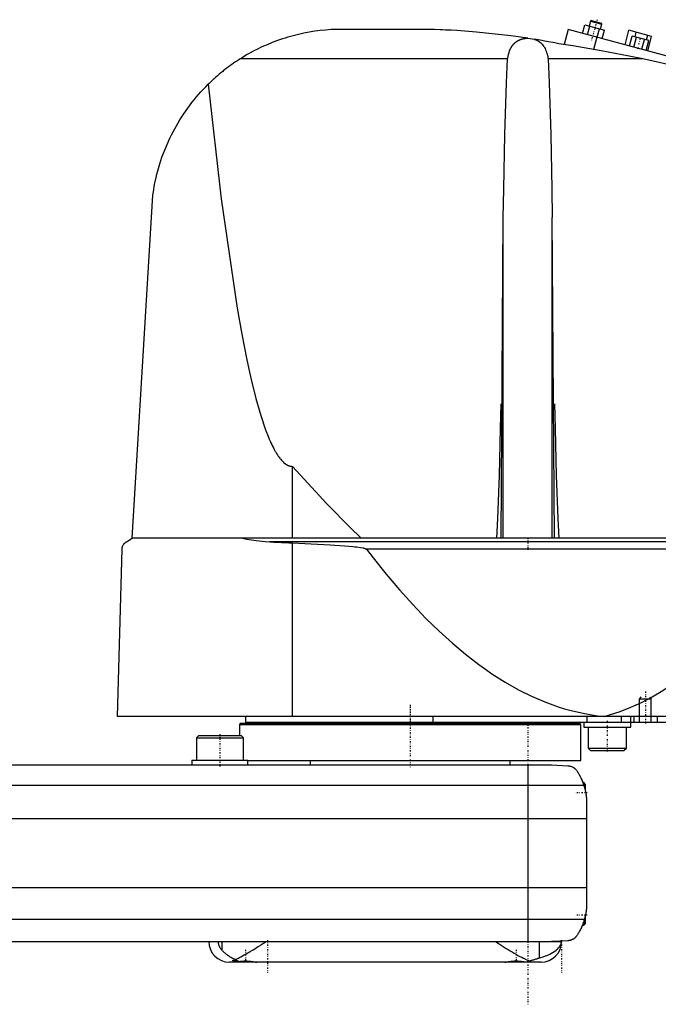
# Model space of a CAD drawing. Extents: x -168 to 702, y -104 to 484.
# Tile 2 of 4: x 267 to 484, y -81 to 253. Entities that reach past the tile are written whole.
import ezdxf

# ---------------------------------------------------------------- set-up
doc = ezdxf.new("R2010")
doc.units = 0
doc.linetypes.add('CENTER', pattern=[1.5, 0.45, -0.5, 0.05, -0.5])
for name, color, linetype in [('AM_0', 7, 'CONTINUOUS'), ('AM_10', 7, 'CONTINUOUS'), ('AM_7', 7, 'CENTER')]:
    doc.layers.add(name, color=color, linetype=linetype)

msp = doc.modelspace()

# ---------------------------------------------------------------- linework, layer by layer
at = {"layer": 'AM_0', "color": 7, "linetype": 'CONTINUOUS'}
for p, q in [((458.61, 248.67), (459.39, 251.56)), ((459.39, 251.56), (466.08, 249.77)), ((460.29, 248.22), (461.06, 251.12)), ((461.34, 252.85), (460.89, 251.16)), ((461.65, 253.03), (461.34, 252.85)), ((461.34, 252.85), (465.21, 251.82)), ((461.65, 253.03), (465.03, 252.12)), ((464.75, 250.13), (465.21, 251.82)), ((465.21, 251.82), (465.03, 252.12)), ((405.5, 250), (374, 250)), ((453.75, 249.97), (452.38, 244.86)), ((560, 221.5), (453.75, 249.97)), ((463.63, 247.32), (464.41, 250.22)), ((465.3, 246.87), (466.08, 249.77)), ((473.07, 244.79), (474.39, 249.72)), ((482.11, 247.65), (474.39, 249.72)), ((474.62, 244.38), (475.53, 247.76)), ((481.11, 246.26), (475.53, 247.76)), ((476.48, 247.5), (476.89, 249.05)), ((480.34, 246.47), (480.76, 248.01)), ((440.04, 247.02), (442.28, 246.66)), ((463.41, 247.38), (462.3, 243.24)), ((476.02, 244), (476.93, 247.38)), ((478.81, 243.26), (479.71, 246.64)), ((480.2, 242.88), (481.11, 246.26)), ((480.79, 242.72), (482.11, 247.65)), ((433.13, 240), (342.19, 240)), ((479.16, 240), (446.87, 240)), ((305.5, 77.05), (312.5, 193.62)), ((430.88, 77.05), (431.67, 186.12)), ((431.67, 77.05), (431.67, 186.12)), ((449.12, 77.05), (448.33, 186.12)), ((448.33, 77.05), (448.33, 186.12)), ((360, 77.05), (360, 101.49)), ((303.5, 75.85), (305.5, 77.05)), ((697, 77.05), (305.5, 77.05)), ((562.76, 75.85), (352.3, 75.85)), ((360, 16.5), (360, 75.49)), ((300.5, 16.5), (302, 73.35)), ((531.04, 73.35), (385.14, 73.35)), ((702, 16.5), (300.5, 16.5)), ((342.5, 14.2), (342, 13.7)), ((342, 13.7), (342, 10)), ((342, 13.7), (458, 13.7)), ((342.5, 14.2), (457.5, 14.2)), ((344, 16.5), (344, 14.5)), ((344, 14.5), (698, 14.5)), ((365.75, 14.5), (365.75, 14.2)), ((407.66, 16.5), (407.66, 14.5)), ((434.25, 14.2), (434.25, 14.5)), ((458, 13.7), (457.5, 14.2)), ((458, 1.5), (458, 13.7)), ((459, 14.5), (459, 12.9)), ((460.01, 16.5), (460.01, 14.5)), ((471.73, 16.5), (471.73, 14.5)), ((475, 12.9), (475, 16.5)), ((476, 16.5), (476, 14.5)), ((484, 16.5), (484, 14.5)), ((459, 12.9), (475, 12.9)), ((460.5, 12.9), (460.5, 5.7)), ((473.5, 5.7), (473.5, 12.9)), ((328.08, 10), (327.28, 9.2)), ((327.28, 9.2), (327.28, 1.6)), ((327.28, 9.2), (343.28, 9.2)), ((328.08, 10), (342.48, 10)), ((343.28, 9.2), (342.48, 10)), ((343.28, 1.6), (343.28, 9.2)), ((460.5, 5.7), (461.3, 4.9)), ((460.5, 5.7), (473.5, 5.7)), ((461.3, 4.9), (472.7, 4.9)), ((472.7, 4.9), (473.5, 5.7)), ((-58, 0), (448, 0)), ((325.78, 1.6), (325.78, 0)), ((325.78, 1.6), (344.78, 1.6)), ((344.78, 1.5), (344.78, 1.6)), ((344.78, 0), (344.78, 1.5)), ((344.78, 1.5), (458, 1.5)), ((366, 1.5), (366, 0)), ((434, 0), (434, 1.5)), ((440, 0), (440, -60)), ((448, 0), (453.58, -0.25)), ((459, -6), (458.72, -6)), ((459.5, -6.5), (459, -6)), ((459, -6), (459, -6.79)), ((459.5, -6.5), (459.5, -8.59)), ((-69.01, -6.81), (459.01, -6.81)), ((460, -13.03), (460, -46.97)), ((-70, -18.16), (460, -18.16)), ((-70, -41.62), (460, -41.62)), ((-69.24, -52.43), (459.24, -52.43)), ((459, -53.21), (459, -54.5)), ((459.5, -51.41), (459.5, -54)), ((458.53, -54.5), (459, -54.5)), ((459, -54.5), (459.5, -54)), ((-58, -60), (451.5, -60)), ((336.02, -63.01), (336.02, -60)), ((443.98, -65.57), (443.98, -60)), ((453.58, -59.75), (448, -60)), ((340, -66.38), (340, -66.6)), ((340, -66.6), (340.4, -67)), ((340, -66.6), (341.02, -66.6)), ((444.5, -67), (338.5, -67)), ((347.6, -67), (347.61, -66.99)), ((432.39, -66.99), (432.4, -67)), ((439.6, -67), (439.66, -66.94))]:
    msp.add_line(p, q, dxfattribs=at)
for points in [[(374, 250, 0), (373.07, 249.95, 0), (371.22, 249.81, 0), (369.37, 249.62, 0), (368.44, 249.51, 0), (367.52, 249.38, 0), (365.68, 249.08, 0), (363.84, 248.73, 0), (362.01, 248.33, 0), (360.2, 247.87, 0), (358.39, 247.36, 0), (357.49, 247.09, 0), (356.6, 246.8, 0), (354.82, 246.19, 0), (353.05, 245.52, 0), (351.31, 244.8, 0), (349.59, 244.04, 0), (347.9, 243.22, 0), (347.06, 242.79, 0), (346.23, 242.36, 0), (344.59, 241.45, 0), (342.98, 240.49, 0), (342.19, 240, 0)], [(440.04, 247.02, 0), (434.21, 247.86, 0), (422.58, 249.13, 0), (415.86, 249.61, 0), (413.96, 249.72, 0), (412.06, 249.8, 0), (411.12, 249.84, 0), (410.18, 249.88, 0), (408.3, 249.94, 0), (406.43, 249.98, 0), (405.5, 250, 0)], [(433.13, 240, 0), (433.17, 240.31, 0), (433.29, 240.92, 0), (433.43, 241.53, 0), (433.51, 241.83, 0), (433.6, 242.12, 0), (433.8, 242.7, 0), (433.93, 243.02, 0), (433.97, 243.11, 0), (434.01, 243.21, 0), (434.03, 243.25, 0), (434.05, 243.3, 0), (434.09, 243.38, 0), (434.13, 243.47, 0), (434.18, 243.56, 0), (434.22, 243.65, 0), (434.27, 243.73, 0), (434.29, 243.78, 0), (434.32, 243.82, 0), (434.37, 243.9, 0), (434.42, 243.99, 0), (434.47, 244.07, 0), (434.52, 244.15, 0), (434.57, 244.23, 0), (434.6, 244.27, 0), (434.62, 244.31, 0), (434.68, 244.39, 0), (434.73, 244.47, 0), (434.79, 244.55, 0), (434.85, 244.62, 0), (434.91, 244.7, 0), (434.93, 244.74, 0), (434.96, 244.77, 0), (435.03, 244.85, 0), (435.09, 244.92, 0), (435.12, 244.95, 0), (435.15, 244.99, 0), (435.21, 245.06, 0), (435.28, 245.13, 0), (435.31, 245.16, 0), (435.34, 245.2, 0), (435.41, 245.26, 0), (435.48, 245.33, 0), (435.55, 245.39, 0), (435.62, 245.46, 0), (435.69, 245.52, 0), (435.73, 245.55, 0), (435.76, 245.58, 0), (435.84, 245.64, 0), (435.91, 245.7, 0), (435.99, 245.76, 0), (436.06, 245.81, 0), (436.14, 245.87, 0), (436.18, 245.89, 0), (436.22, 245.92, 0), (436.3, 245.97, 0), (436.38, 246.03, 0), (436.46, 246.08, 0), (436.54, 246.13, 0), (436.63, 246.18, 0), (436.67, 246.2, 0), (436.72, 246.22, 0), (436.81, 246.27, 0), (436.9, 246.32, 0), (436.99, 246.36, 0), (437.08, 246.41, 0), (437.18, 246.45, 0), (437.22, 246.47, 0), (437.27, 246.49, 0), (437.37, 246.53, 0), (437.47, 246.57, 0), (437.57, 246.6, 0), (437.67, 246.64, 0), (437.77, 246.67, 0), (437.82, 246.69, 0), (437.87, 246.71, 0), (437.97, 246.74, 0), (438.08, 246.77, 0), (438.13, 246.78, 0), (438.18, 246.79, 0), (438.29, 246.82, 0), (438.39, 246.84, 0), (438.45, 246.86, 0), (438.5, 246.87, 0), (438.6, 246.89, 0), (438.71, 246.91, 0), (438.82, 246.93, 0), (438.93, 246.94, 0), (439.03, 246.96, 0), (439.09, 246.96, 0), (439.14, 246.97, 0), (439.25, 246.98, 0), (439.35, 246.99, 0), (439.46, 247, 0), (439.57, 247.01, 0), (439.67, 247.01, 0), (439.72, 247.01, 0), (439.78, 247.02, 0), (439.88, 247.02, 0), (439.98, 247.02, 0), (440.04, 247.02, 0)], [(450.5, 245.15, 0), (449.14, 245.42, 0), (446.4, 245.94, 0), (443.66, 246.42, 0), (442.28, 246.66, 0)], [(442.28, 246.66, 0), (442.32, 246.64, 0), (442.4, 246.61, 0), (442.48, 246.59, 0), (442.52, 246.57, 0), (442.56, 246.56, 0), (442.64, 246.53, 0), (442.72, 246.49, 0), (442.79, 246.46, 0), (442.87, 246.43, 0), (442.94, 246.39, 0), (442.98, 246.38, 0), (443.02, 246.36, 0), (443.09, 246.32, 0), (443.16, 246.29, 0), (443.24, 246.25, 0), (443.31, 246.21, 0), (443.37, 246.17, 0), (443.41, 246.15, 0), (443.44, 246.13, 0), (443.51, 246.09, 0), (443.58, 246.05, 0), (443.61, 246.03, 0), (443.64, 246.01, 0), (443.71, 245.97, 0), (443.77, 245.93, 0), (443.8, 245.91, 0), (443.83, 245.89, 0), (443.89, 245.84, 0), (443.96, 245.8, 0), (444.02, 245.75, 0), (444.08, 245.71, 0), (444.14, 245.66, 0), (444.17, 245.64, 0), (444.19, 245.61, 0), (444.25, 245.57, 0), (444.31, 245.52, 0), (444.37, 245.47, 0), (444.42, 245.42, 0), (444.48, 245.37, 0), (444.51, 245.34, 0), (444.53, 245.32, 0), (444.59, 245.26, 0), (444.64, 245.21, 0), (444.82, 245.02, 0), (445.11, 244.67, 0), (445.38, 244.3, 0), (445.51, 244.11, 0), (445.63, 243.91, 0), (445.85, 243.5, 0), (446.05, 243.07, 0), (446.23, 242.63, 0), (446.39, 242.17, 0), (446.53, 241.7, 0), (446.59, 241.46, 0), (446.65, 241.22, 0), (446.75, 240.74, 0), (446.84, 240.25, 0), (446.87, 240, 0)], [(479.16, 240, 0), (474.48, 240.96, 0), (464.99, 242.76, 0), (455.36, 244.4, 0), (450.5, 245.15, 0)], [(342.19, 240, 0), (341.86, 239.79, 0), (341.22, 239.37, 0), (340.58, 238.95, 0), (340.26, 238.73, 0), (339.94, 238.51, 0), (339.31, 238.07, 0), (338.68, 237.62, 0), (338.06, 237.16, 0), (337.45, 236.7, 0), (336.84, 236.23, 0), (336.53, 235.99, 0), (336.23, 235.75, 0), (335.64, 235.26, 0), (335.04, 234.77, 0), (334.46, 234.27, 0), (333.88, 233.76, 0), (333.3, 233.25, 0), (333.02, 232.99, 0), (332.73, 232.73, 0), (332.17, 232.2, 0), (331.62, 231.66, 0), (331.34, 231.39, 0)], [(431.67, 186.12, 0), (431.81, 195.73, 0), (432.22, 214.34, 0), (432.79, 231.8, 0), (433.13, 240, 0)], [(446.87, 240, 0), (447.21, 231.8, 0), (447.78, 214.34, 0), (448.19, 195.73, 0), (448.33, 186.12, 0)], [(555.5, 217.5, 0), (543.04, 222.09, 0), (517.78, 230.27, 0), (492.11, 237.1, 0), (479.16, 240, 0)], [(312.5, 193.62, 0), (312.68, 194.85, 0), (313.09, 197.27, 0), (313.59, 199.65, 0), (313.87, 200.82, 0), (314.17, 201.98, 0), (314.84, 204.28, 0), (315.58, 206.54, 0), (316.41, 208.76, 0), (317.31, 210.94, 0), (318.29, 213.09, 0), (318.8, 214.15, 0), (319.34, 215.2, 0), (320.48, 217.28, 0), (321.68, 219.31, 0), (322.97, 221.3, 0), (324.33, 223.25, 0), (325.76, 225.15, 0), (326.51, 226.08, 0), (327.27, 227, 0), (328.85, 228.8, 0), (330.49, 230.54, 0), (331.34, 231.39, 0)], [(331.34, 231.39, 0), (335.75, 192.38, 0), (341.14, 155.29, 0), (342.72, 146.42, 0), (344.32, 138.32, 0), (345.13, 134.57, 0), (345.93, 131.02, 0), (347.56, 124.51, 0), (349.19, 118.8, 0), (350.84, 113.89, 0), (351.8, 111.41, 0), (352.08, 110.75, 0), (352.36, 110.11, 0), (352.49, 109.8, 0), (352.63, 109.5, 0), (352.91, 108.9, 0), (353.19, 108.34, 0), (353.46, 107.79, 0), (353.74, 107.26, 0), (354.02, 106.76, 0), (354.16, 106.52, 0), (354.29, 106.29, 0), (354.57, 105.83, 0), (354.85, 105.4, 0), (354.99, 105.19, 0), (355.13, 104.99, 0), (355.4, 104.6, 0), (355.68, 104.23, 0), (355.82, 104.06, 0), (355.96, 103.89, 0), (356.24, 103.57, 0), (356.52, 103.28, 0), (356.8, 103, 0), (357.07, 102.75, 0), (357.35, 102.52, 0), (357.49, 102.42, 0), (357.63, 102.32, 0), (357.91, 102.13, 0), (358.19, 101.97, 0), (358.47, 101.84, 0), (358.63, 101.77, 0), (358.68, 101.75, 0), (358.72, 101.73, 0), (358.75, 101.72, 0), (358.77, 101.72, 0), (358.82, 101.7, 0), (358.86, 101.68, 0), (358.91, 101.67, 0), (358.95, 101.65, 0), (359, 101.64, 0), (359.02, 101.63, 0), (359.05, 101.63, 0), (359.09, 101.61, 0), (359.14, 101.6, 0), (359.16, 101.6, 0), (359.19, 101.59, 0), (359.23, 101.58, 0), (359.28, 101.57, 0), (359.3, 101.56, 0), (359.33, 101.56, 0), (359.37, 101.55, 0), (359.42, 101.54, 0), (359.47, 101.53, 0), (359.51, 101.53, 0), (359.56, 101.52, 0), (359.58, 101.52, 0), (359.6, 101.52, 0), (359.65, 101.51, 0), (359.7, 101.51, 0), (359.74, 101.5, 0), (359.79, 101.5, 0), (359.84, 101.5, 0), (359.86, 101.5, 0), (359.88, 101.49, 0), (359.93, 101.49, 0), (359.98, 101.49, 0), (360, 101.49, 0)], [(429.47, 77.05, 0), (429.81, 83.72, 0), (430.36, 98.37, 0), (430.75, 114.39, 0), (430.88, 122.75, 0)], [(449.12, 122.75, 0), (449.25, 114.39, 0), (449.64, 98.37, 0), (450.19, 83.72, 0), (450.53, 77.05, 0)], [(360, 101.49, 0), (363.89, 97.11, 0), (371.66, 88.72, 0), (379.43, 80.82, 0), (383.32, 77.05, 0)], [(342.93, 77.05, 0), (344.47, 76.79, 0), (347.58, 76.34, 0), (350.72, 75.99, 0), (352.3, 75.85, 0)], [(302, 73.35, 0), (302, 73.35, 0), (302, 73.36, 0), (302, 73.37, 0), (302, 73.38, 0), (302, 73.38, 0), (302, 73.39, 0), (302, 73.4, 0), (302, 73.41, 0), (302, 73.42, 0), (302, 73.43, 0), (302, 73.43, 0), (302, 73.44, 0), (302, 73.45, 0), (302.01, 73.46, 0), (302.01, 73.47, 0), (302.01, 73.47, 0), (302.01, 73.48, 0), (302.01, 73.49, 0), (302.01, 73.49, 0), (302.01, 73.5, 0), (302.01, 73.51, 0), (302.01, 73.52, 0), (302.01, 73.54, 0), (302.02, 73.59, 0), (302.02, 73.65, 0), (302.03, 73.7, 0), (302.04, 73.74, 0), (302.05, 73.79, 0), (302.05, 73.81, 0), (302.06, 73.84, 0), (302.06, 73.88, 0), (302.07, 73.92, 0), (302.08, 73.96, 0), (302.09, 74, 0), (302.1, 74.03, 0), (302.11, 74.05, 0), (302.11, 74.07, 0), (302.12, 74.11, 0), (302.13, 74.14, 0), (302.14, 74.16, 0), (302.14, 74.17, 0), (302.16, 74.21, 0), (302.17, 74.24, 0), (302.17, 74.26, 0), (302.18, 74.27, 0), (302.19, 74.31, 0), (302.2, 74.34, 0), (302.25, 74.44, 0), (302.32, 74.61, 0), (302.4, 74.76, 0), (302.48, 74.89, 0), (302.57, 75.01, 0), (302.61, 75.06, 0), (302.65, 75.12, 0), (302.74, 75.22, 0), (302.83, 75.32, 0), (302.93, 75.42, 0), (303.02, 75.51, 0), (303.12, 75.59, 0), (303.18, 75.63, 0), (303.23, 75.67, 0), (303.33, 75.75, 0), (303.44, 75.82, 0), (303.5, 75.85, 0)], [(352.3, 75.85, 0), (353.62, 75.75, 0), (356.22, 75.59, 0), (358.77, 75.5, 0), (360, 75.49, 0)], [(360, 75.49, 0), (364.12, 75.31, 0), (372.73, 74.85, 0), (377.71, 74.5, 0), (379.1, 74.38, 0), (380.47, 74.24, 0), (381.15, 74.17, 0), (381.81, 74.09, 0), (383.13, 73.91, 0), (383.95, 73.76, 0), (384.18, 73.71, 0), (384.41, 73.65, 0), (384.52, 73.62, 0), (384.63, 73.59, 0), (384.76, 73.55, 0), (384.79, 73.54, 0), (384.83, 73.52, 0), (384.84, 73.52, 0), (384.86, 73.51, 0), (384.9, 73.5, 0), (384.93, 73.48, 0), (384.96, 73.47, 0), (385, 73.45, 0), (385.03, 73.43, 0), (385.05, 73.42, 0), (385.07, 73.41, 0), (385.08, 73.4, 0), (385.09, 73.39, 0), (385.09, 73.39, 0), (385.1, 73.39, 0), (385.1, 73.39, 0), (385.11, 73.38, 0), (385.11, 73.38, 0), (385.12, 73.37, 0), (385.12, 73.37, 0), (385.12, 73.37, 0), (385.13, 73.36, 0), (385.13, 73.36, 0), (385.13, 73.36, 0), (385.14, 73.35, 0), (385.14, 73.35, 0)], [(385.14, 73.35, 0), (387.39, 70.43, 0), (391.88, 64.83, 0), (396.37, 59.53, 0), (398.61, 56.99, 0), (400.86, 54.53, 0), (405.35, 49.84, 0), (409.84, 45.46, 0), (414.33, 41.38, 0), (418.83, 37.61, 0), (423.32, 34.15, 0), (425.56, 32.53, 0), (427.81, 30.99, 0), (432.3, 28.14, 0), (436.8, 25.59, 0), (441.29, 23.35, 0), (445.78, 21.42, 0), (450.27, 19.79, 0), (452.52, 19.09, 0), (454.77, 18.47, 0), (459.26, 17.45, 0), (463.75, 16.74, 0), (466, 16.5, 0)], [(466, 16.5, 0), (467.81, 17, 0), (471.42, 18.17, 0), (475.04, 19.6, 0), (476.84, 20.41, 0), (478.65, 21.27, 0), (482.26, 23.19, 0), (485.88, 25.36, 0), (489.49, 27.78, 0), (493.11, 30.44, 0), (496.72, 33.35, 0), (498.53, 34.9, 0), (500.33, 36.51, 0), (503.95, 39.92, 0), (507.56, 43.57, 0), (511.17, 47.47, 0), (514.79, 51.62, 0), (518.4, 56.02, 0), (520.21, 58.31, 0), (522.01, 60.66, 0), (525.62, 65.55, 0), (529.24, 70.69, 0), (531.04, 73.35, 0)], [(453.58, -0.25, 0), (453.6, -0.25, 0), (453.63, -0.26, 0), (453.66, -0.26, 0), (453.67, -0.26, 0), (453.69, -0.26, 0), (453.72, -0.26, 0), (453.75, -0.27, 0), (453.77, -0.27, 0), (453.8, -0.27, 0), (453.83, -0.27, 0), (453.85, -0.28, 0), (453.86, -0.28, 0), (453.89, -0.28, 0), (453.92, -0.28, 0), (453.95, -0.29, 0), (453.98, -0.29, 0), (454.01, -0.3, 0), (454.02, -0.3, 0), (454.04, -0.3, 0), (454.06, -0.31, 0), (454.09, -0.31, 0), (454.11, -0.31, 0), (454.12, -0.32, 0), (454.15, -0.32, 0), (454.17, -0.33, 0), (454.19, -0.33, 0), (454.2, -0.33, 0), (454.23, -0.34, 0), (454.26, -0.34, 0), (454.28, -0.35, 0), (454.31, -0.35, 0), (454.34, -0.36, 0), (454.35, -0.36, 0), (454.36, -0.37, 0), (454.39, -0.37, 0), (454.41, -0.38, 0), (454.5, -0.4, 0), (454.65, -0.45, 0), (454.81, -0.51, 0), (454.96, -0.57, 0), (455.04, -0.6, 0), (455.12, -0.64, 0), (455.27, -0.72, 0), (455.43, -0.81, 0), (455.6, -0.91, 0), (455.76, -1.02, 0), (455.92, -1.15, 0), (456, -1.21, 0), (456.08, -1.29, 0), (456.24, -1.44, 0), (456.4, -1.6, 0), (456.48, -1.69, 0)], [(456.48, -1.69, 0), (456.55, -1.8, 0), (456.7, -2.02, 0), (456.85, -2.25, 0), (456.92, -2.37, 0), (457, -2.49, 0), (457.15, -2.74, 0), (457.3, -3, 0), (457.46, -3.27, 0), (457.61, -3.55, 0), (457.76, -3.83, 0), (457.83, -3.98, 0), (457.91, -4.12, 0), (458.05, -4.42, 0), (458.19, -4.72, 0), (458.33, -5.03, 0), (458.46, -5.34, 0), (458.59, -5.66, 0), (458.66, -5.83, 0), (458.72, -5.99, 0), (458.84, -6.32, 0), (458.95, -6.65, 0), (459.01, -6.81, 0)], [(458.32, -5, 0), (458.32, -5, 0), (458.32, -5.01, 0), (458.32, -5.02, 0), (458.33, -5.03, 0), (458.33, -5.04, 0), (458.34, -5.06, 0), (458.36, -5.09, 0), (458.37, -5.13, 0), (458.39, -5.18, 0), (458.42, -5.23, 0), (458.43, -5.26, 0), (458.44, -5.29, 0), (458.47, -5.35, 0), (458.49, -5.42, 0), (458.53, -5.49, 0), (458.56, -5.58, 0), (458.59, -5.66, 0), (458.61, -5.71, 0), (458.63, -5.75, 0), (458.66, -5.85, 0), (458.7, -5.95, 0), (458.72, -6, 0)], [(459.01, -6.81, 0), (459.06, -6.99, 0), (459.17, -7.33, 0), (459.27, -7.68, 0), (459.32, -7.85, 0), (459.36, -8.03, 0), (459.45, -8.37, 0), (459.53, -8.72, 0), (459.6, -9.07, 0), (459.67, -9.42, 0), (459.73, -9.77, 0), (459.76, -9.94, 0), (459.79, -10.12, 0), (459.83, -10.46, 0), (459.88, -10.81, 0), (459.91, -11.15, 0), (459.94, -11.5, 0), (459.96, -11.84, 0), (459.97, -12.01, 0), (459.98, -12.18, 0), (459.99, -12.52, 0), (460, -12.86, 0), (460, -13.03, 0)], [(459.5, -8.59, 0), (459.53, -8.72, 0), (459.59, -8.99, 0), (459.64, -9.26, 0), (459.67, -9.4, 0), (459.69, -9.53, 0), (459.74, -9.8, 0), (459.78, -10.07, 0), (459.82, -10.34, 0), (459.85, -10.62, 0), (459.88, -10.89, 0), (459.9, -11.02, 0), (459.91, -11.15, 0), (459.93, -11.42, 0), (459.95, -11.67, 0), (459.97, -11.91, 0), (459.98, -12.14, 0), (459.99, -12.36, 0), (459.99, -12.47, 0), (459.99, -12.57, 0), (460, -12.76, 0), (460, -12.94, 0), (460, -13.03, 0)], [(459.5, -8.59, 0), (459.53, -8.72, 0), (459.59, -8.99, 0), (459.64, -9.26, 0), (459.67, -9.4, 0), (459.69, -9.53, 0), (459.74, -9.8, 0), (459.78, -10.07, 0), (459.82, -10.34, 0), (459.85, -10.62, 0), (459.88, -10.89, 0), (459.9, -11.02, 0), (459.91, -11.15, 0), (459.93, -11.42, 0), (459.95, -11.67, 0), (459.97, -11.91, 0), (459.98, -12.14, 0), (459.99, -12.36, 0), (459.99, -12.47, 0), (459.99, -12.57, 0), (460, -12.76, 0), (460, -12.94, 0), (460, -13.03, 0)], [(460, -46.97, 0), (460, -47.12, 0), (459.99, -47.42, 0), (459.99, -47.73, 0), (459.98, -47.88, 0), (459.97, -48.03, 0), (459.95, -48.33, 0), (459.93, -48.63, 0), (459.9, -48.92, 0), (459.87, -49.22, 0), (459.84, -49.52, 0), (459.82, -49.68, 0), (459.79, -49.83, 0), (459.75, -50.13, 0), (459.7, -50.44, 0), (459.64, -50.74, 0), (459.58, -51.05, 0), (459.51, -51.35, 0), (459.48, -51.51, 0), (459.44, -51.66, 0), (459.37, -51.97, 0), (459.28, -52.27, 0), (459.24, -52.43, 0)], [(460, -46.97, 0), (460, -47.04, 0), (460, -47.19, 0), (460, -47.37, 0), (459.99, -47.46, 0), (459.99, -47.55, 0), (459.98, -47.75, 0), (459.98, -47.96, 0), (459.96, -48.18, 0), (459.95, -48.43, 0), (459.93, -48.68, 0), (459.91, -48.81, 0), (459.9, -48.95, 0), (459.87, -49.23, 0), (459.84, -49.51, 0), (459.8, -49.81, 0), (459.75, -50.1, 0), (459.7, -50.4, 0), (459.68, -50.54, 0), (459.65, -50.69, 0), (459.59, -50.98, 0), (459.53, -51.27, 0), (459.5, -51.41, 0)], [(459.24, -52.43, 0), (459.18, -52.62, 0), (459.06, -53.02, 0), (458.94, -53.4, 0), (458.87, -53.6, 0), (458.8, -53.78, 0), (458.66, -54.16, 0), (458.52, -54.53, 0), (458.37, -54.89, 0), (458.21, -55.24, 0), (458.05, -55.58, 0), (457.97, -55.75, 0), (457.89, -55.91, 0), (457.72, -56.24, 0), (457.56, -56.55, 0), (457.39, -56.85, 0), (457.22, -57.14, 0), (457.05, -57.42, 0), (456.97, -57.56, 0), (456.88, -57.69, 0), (456.72, -57.95, 0), (456.55, -58.19, 0), (456.48, -58.31, 0)], [(458.53, -54.5, 0), (458.51, -54.55, 0), (458.47, -54.65, 0), (458.43, -54.75, 0), (458.41, -54.79, 0), (458.39, -54.84, 0), (458.35, -54.92, 0), (458.31, -55, 0), (458.28, -55.08, 0), (458.25, -55.15, 0), (458.22, -55.21, 0), (458.21, -55.24, 0), (458.2, -55.27, 0), (458.17, -55.32, 0), (458.15, -55.37, 0), (458.13, -55.4, 0), (458.12, -55.44, 0), (458.11, -55.46, 0), (458.1, -55.47, 0), (458.1, -55.48, 0), (458.09, -55.49, 0), (458.09, -55.5, 0), (458.09, -55.5, 0)], [(334.66, -60, 0), (334.66, -60.02, 0), (334.66, -60.06, 0), (334.66, -60.1, 0), (334.66, -60.12, 0), (334.66, -60.14, 0), (334.66, -60.18, 0), (334.67, -60.22, 0), (334.67, -60.26, 0), (334.67, -60.3, 0), (334.68, -60.34, 0), (334.68, -60.36, 0), (334.68, -60.38, 0), (334.68, -60.42, 0), (334.69, -60.46, 0), (334.69, -60.5, 0), (334.7, -60.53, 0), (334.71, -60.57, 0), (334.71, -60.59, 0), (334.71, -60.61, 0), (334.72, -60.65, 0), (334.73, -60.69, 0), (334.73, -60.7, 0), (334.73, -60.72, 0), (334.74, -60.76, 0), (334.75, -60.8, 0), (334.75, -60.81, 0), (334.76, -60.83, 0), (334.77, -60.87, 0), (334.78, -60.9, 0), (334.79, -60.94, 0), (334.79, -60.97, 0), (334.8, -61.01, 0), (334.81, -61.02, 0), (334.81, -61.04, 0), (334.83, -61.07, 0), (334.84, -61.11, 0), (334.85, -61.14, 0), (334.86, -61.17, 0), (334.87, -61.2, 0), (334.87, -61.22, 0), (334.88, -61.24, 0), (334.89, -61.27, 0), (334.9, -61.3, 0), (334.95, -61.4, 0), (335.02, -61.58, 0), (335.11, -61.75, 0), (335.15, -61.83, 0), (335.19, -61.91, 0), (335.28, -62.06, 0), (335.37, -62.2, 0), (335.47, -62.34, 0), (335.56, -62.47, 0), (335.66, -62.6, 0), (335.71, -62.66, 0), (335.77, -62.72, 0), (335.87, -62.84, 0), (335.97, -62.95, 0), (336.02, -63.01, 0)], [(340.59, -66.1, 0), (340.84, -65.98, 0), (341.37, -65.74, 0), (341.91, -65.47, 0), (342.18, -65.33, 0), (342.46, -65.19, 0), (343.02, -64.89, 0), (343.59, -64.57, 0), (344.17, -64.24, 0), (344.76, -63.9, 0), (345.35, -63.55, 0), (345.65, -63.37, 0), (345.95, -63.19, 0), (346.55, -62.82, 0), (347.15, -62.45, 0), (347.75, -62.07, 0), (348.35, -61.69, 0), (348.95, -61.31, 0), (349.25, -61.12, 0), (349.55, -60.93, 0), (350.13, -60.56, 0), (350.71, -60.18, 0), (351, -60, 0)], [(429, -60, 0), (429.32, -60.21, 0), (429.97, -60.62, 0), (430.64, -61.05, 0), (430.97, -61.26, 0), (431.31, -61.47, 0), (431.98, -61.9, 0), (432.66, -62.33, 0), (433.33, -62.75, 0), (434.01, -63.16, 0), (434.68, -63.57, 0), (435.01, -63.77, 0), (435.35, -63.96, 0), (436, -64.34, 0), (436.65, -64.71, 0), (437.29, -65.06, 0), (437.91, -65.38, 0), (438.52, -65.69, 0), (438.82, -65.83, 0), (439.11, -65.96, 0), (439.69, -66.22, 0), (440.25, -66.44, 0), (440.54, -66.54, 0)], [(443.98, -65.57, 0), (444.41, -65.45, 0), (445.25, -65.18, 0), (446.04, -64.89, 0), (446.41, -64.75, 0), (446.78, -64.6, 0), (447.46, -64.29, 0), (448.09, -63.97, 0), (448.67, -63.63, 0), (449.2, -63.29, 0), (449.67, -62.94, 0), (449.89, -62.76, 0), (450.09, -62.58, 0), (450.46, -62.21, 0), (450.77, -61.84, 0), (451.03, -61.45, 0), (451.21, -61.1, 0), (451.32, -60.78, 0), (451.36, -60.64, 0), (451.37, -60.62, 0), (451.38, -60.57, 0), (451.39, -60.53, 0), (451.39, -60.51, 0), (451.39, -60.49, 0), (451.4, -60.45, 0), (451.41, -60.42, 0), (451.41, -60.38, 0), (451.42, -60.34, 0), (451.42, -60.31, 0), (451.42, -60.29, 0), (451.43, -60.28, 0), (451.43, -60.25, 0), (451.43, -60.21, 0), (451.43, -60.2, 0), (451.43, -60.19, 0), (451.43, -60.19, 0), (451.44, -60.18, 0), (451.44, -60.18, 0), (451.44, -60.18, 0), (451.44, -60.17, 0), (451.44, -60.16, 0), (451.44, -60.16, 0), (451.44, -60.15, 0), (451.44, -60.15, 0), (451.44, -60.15, 0), (451.44, -60.14, 0), (451.44, -60.14, 0), (451.44, -60.13, 0), (451.44, -60.13, 0), (451.44, -60.12, 0), (451.44, -60.12, 0), (451.44, -60.12, 0), (451.44, -60.11, 0), (451.44, -60.11, 0), (451.44, -60.11, 0), (451.44, -60.1, 0), (451.44, -60.1, 0), (451.44, -60.09, 0), (451.44, -60.09, 0), (451.44, -60.09, 0), (451.44, -60.08, 0), (451.44, -60.08, 0), (451.44, -60.07, 0), (451.44, -60.06, 0), (451.44, -60.06, 0), (451.44, -60.06, 0), (451.44, -60.05, 0), (451.44, -60.05, 0), (451.44, -60.04, 0), (451.44, -60.03, 0), (451.44, -60.03, 0), (451.44, -60.02, 0), (451.44, -60.02, 0), (451.44, -60.02, 0), (451.44, -60.01, 0), (451.44, -60, 0), (451.44, -60, 0)], [(456.48, -58.31, 0), (456.4, -58.39, 0), (456.26, -58.55, 0), (456.11, -58.69, 0), (456.03, -58.76, 0), (455.95, -58.83, 0), (455.8, -58.95, 0), (455.65, -59.06, 0), (455.49, -59.16, 0), (455.34, -59.25, 0), (455.19, -59.33, 0), (455.11, -59.37, 0), (455.03, -59.4, 0), (454.88, -59.46, 0), (454.74, -59.52, 0), (454.58, -59.57, 0), (454.49, -59.6, 0), (454.46, -59.61, 0), (454.43, -59.61, 0), (454.42, -59.62, 0), (454.41, -59.62, 0), (454.38, -59.63, 0), (454.35, -59.64, 0), (454.32, -59.64, 0), (454.29, -59.65, 0), (454.26, -59.66, 0), (454.25, -59.66, 0), (454.24, -59.66, 0), (454.21, -59.67, 0), (454.18, -59.67, 0), (454.16, -59.68, 0), (454.15, -59.68, 0), (454.12, -59.69, 0), (454.08, -59.69, 0), (454.07, -59.69, 0), (454.05, -59.7, 0), (454.02, -59.7, 0), (453.99, -59.71, 0), (453.96, -59.71, 0), (453.93, -59.71, 0), (453.9, -59.72, 0), (453.88, -59.72, 0), (453.86, -59.72, 0), (453.83, -59.73, 0), (453.8, -59.73, 0), (453.76, -59.73, 0), (453.73, -59.74, 0), (453.7, -59.74, 0), (453.68, -59.74, 0), (453.66, -59.74, 0), (453.63, -59.74, 0), (453.6, -59.75, 0), (453.58, -59.75, 0)], [(336.02, -63.01, 0), (336.12, -63.1, 0), (336.31, -63.3, 0), (336.51, -63.5, 0), (336.62, -63.59, 0), (336.72, -63.69, 0), (336.94, -63.88, 0), (337.17, -64.07, 0), (337.41, -64.26, 0), (337.65, -64.45, 0), (337.91, -64.63, 0), (338.04, -64.72, 0), (338.17, -64.81, 0), (338.43, -64.99, 0), (338.71, -65.16, 0), (338.98, -65.32, 0), (339.26, -65.48, 0), (339.55, -65.63, 0), (339.7, -65.7, 0), (339.84, -65.77, 0), (340.14, -65.91, 0), (340.44, -66.04, 0), (340.59, -66.1, 0)], [(339.7, -66.44, 0), (339.7, -66.42, 0), (339.72, -66.4, 0), (339.75, -66.38, 0), (339.77, -66.38, 0), (339.79, -66.37, 0), (339.85, -66.37, 0), (339.92, -66.37, 0), (340.01, -66.38, 0), (340.11, -66.39, 0), (340.22, -66.41, 0), (340.28, -66.43, 0), (340.34, -66.44, 0), (340.48, -66.47, 0), (340.63, -66.51, 0), (340.79, -66.54, 0), (340.96, -66.59, 0), (341.14, -66.63, 0), (341.24, -66.65, 0), (341.33, -66.67, 0), (341.53, -66.72, 0), (341.74, -66.76, 0), (341.85, -66.78, 0)], [(340.16, -66.76, 0), (340.13, -66.75, 0), (340.08, -66.73, 0), (340.04, -66.71, 0), (340.02, -66.7, 0), (340, -66.69, 0), (339.96, -66.67, 0), (339.92, -66.65, 0), (339.89, -66.63, 0), (339.86, -66.61, 0), (339.83, -66.59, 0), (339.82, -66.58, 0), (339.8, -66.57, 0), (339.78, -66.55, 0), (339.76, -66.53, 0), (339.74, -66.52, 0), (339.73, -66.5, 0), (339.72, -66.48, 0), (339.71, -66.48, 0), (339.71, -66.47, 0), (339.7, -66.45, 0), (339.7, -66.44, 0), (339.7, -66.44, 0)], [(340.59, -66.1, 0), (340.62, -66.12, 0), (340.69, -66.17, 0), (340.75, -66.22, 0), (340.79, -66.25, 0), (340.82, -66.27, 0), (340.89, -66.31, 0), (340.96, -66.36, 0), (341.03, -66.4, 0), (341.1, -66.44, 0), (341.17, -66.48, 0), (341.2, -66.5, 0), (341.24, -66.52, 0), (341.31, -66.56, 0), (341.38, -66.59, 0), (341.45, -66.63, 0), (341.52, -66.66, 0), (341.59, -66.69, 0), (341.63, -66.7, 0), (341.67, -66.72, 0), (341.74, -66.75, 0), (341.81, -66.77, 0), (341.85, -66.78, 0)], [(341.85, -66.78, 0), (341.87, -66.78, 0), (341.93, -66.77, 0), (341.99, -66.76, 0), (342.02, -66.76, 0), (342.05, -66.76, 0), (342.1, -66.75, 0), (342.16, -66.74, 0), (342.22, -66.73, 0), (342.28, -66.73, 0), (342.34, -66.72, 0), (342.37, -66.71, 0), (342.4, -66.71, 0), (342.46, -66.7, 0), (342.52, -66.7, 0), (342.58, -66.69, 0), (342.65, -66.68, 0), (342.71, -66.68, 0), (342.74, -66.67, 0), (342.77, -66.67, 0), (342.83, -66.67, 0), (342.9, -66.66, 0), (342.93, -66.66, 0), (342.96, -66.65, 0), (343.02, -66.65, 0), (343.08, -66.64, 0), (343.12, -66.64, 0), (343.15, -66.64, 0), (343.21, -66.64, 0), (343.27, -66.63, 0), (343.34, -66.63, 0), (343.4, -66.63, 0), (343.47, -66.62, 0), (343.5, -66.62, 0), (343.53, -66.62, 0), (343.59, -66.62, 0), (343.65, -66.62, 0), (343.72, -66.61, 0), (343.78, -66.61, 0), (343.84, -66.61, 0), (343.87, -66.61, 0), (343.91, -66.61, 0), (343.97, -66.61, 0), (344.03, -66.61, 0), (344.09, -66.61, 0), (344.15, -66.61, 0), (344.22, -66.61, 0), (344.25, -66.61, 0), (344.28, -66.61, 0), (344.34, -66.62, 0), (344.41, -66.62, 0), (344.47, -66.62, 0), (344.53, -66.62, 0), (344.6, -66.63, 0), (344.63, -66.63, 0), (344.66, -66.63, 0), (344.72, -66.63, 0), (344.79, -66.64, 0), (344.85, -66.64, 0), (344.91, -66.64, 0), (344.98, -66.65, 0), (345.01, -66.65, 0), (345.04, -66.65, 0), (345.1, -66.66, 0), (345.16, -66.67, 0), (345.2, -66.67, 0), (345.23, -66.67, 0), (345.29, -66.68, 0), (345.35, -66.68, 0), (345.38, -66.69, 0), (345.41, -66.69, 0), (345.47, -66.7, 0), (345.54, -66.7, 0), (345.6, -66.71, 0), (345.66, -66.72, 0), (345.72, -66.73, 0), (345.75, -66.73, 0), (345.78, -66.73, 0), (345.84, -66.74, 0), (345.89, -66.75, 0), (345.95, -66.76, 0), (346.01, -66.76, 0), (346.07, -66.77, 0), (346.1, -66.78, 0), (346.12, -66.78, 0), (346.18, -66.79, 0), (346.24, -66.8, 0), (346.29, -66.81, 0), (346.34, -66.81, 0), (346.4, -66.82, 0), (346.42, -66.83, 0), (346.45, -66.83, 0), (346.5, -66.84, 0), (346.56, -66.85, 0), (346.61, -66.85, 0), (346.66, -66.86, 0), (346.71, -66.87, 0), (346.73, -66.87, 0), (346.76, -66.88, 0), (346.8, -66.89, 0), (346.85, -66.89, 0), (346.9, -66.9, 0), (346.94, -66.91, 0), (346.99, -66.91, 0), (347.01, -66.92, 0), (347.03, -66.92, 0), (347.08, -66.93, 0), (347.12, -66.93, 0), (347.14, -66.94, 0), (347.16, -66.94, 0), (347.2, -66.95, 0), (347.25, -66.95, 0), (347.27, -66.95, 0), (347.29, -66.96, 0), (347.33, -66.96, 0), (347.37, -66.97, 0), (347.41, -66.97, 0), (347.44, -66.98, 0), (347.48, -66.98, 0), (347.5, -66.98, 0), (347.52, -66.98, 0), (347.56, -66.99, 0), (347.59, -66.99, 0), (347.63, -66.99, 0), (347.66, -67, 0), (347.7, -67, 0), (347.71, -67, 0), (347.73, -67, 0), (347.76, -67, 0), (347.79, -67, 0), (347.81, -67, 0)], [(432.19, -67, 0), (432.21, -67, 0), (432.25, -67, 0), (432.29, -67, 0), (432.31, -67, 0), (432.33, -67, 0), (432.37, -66.99, 0), (432.42, -66.99, 0), (432.46, -66.99, 0), (432.51, -66.98, 0), (432.55, -66.98, 0), (432.58, -66.97, 0), (432.6, -66.97, 0), (432.65, -66.97, 0), (432.7, -66.96, 0), (432.75, -66.95, 0), (432.8, -66.95, 0), (432.85, -66.94, 0), (432.88, -66.93, 0), (432.9, -66.93, 0), (432.96, -66.92, 0), (433.01, -66.91, 0), (433.04, -66.91, 0), (433.06, -66.91, 0), (433.12, -66.9, 0), (433.18, -66.89, 0), (433.21, -66.88, 0), (433.24, -66.88, 0), (433.3, -66.87, 0), (433.36, -66.86, 0), (433.42, -66.85, 0), (433.48, -66.84, 0), (433.55, -66.83, 0), (433.58, -66.83, 0), (433.61, -66.82, 0), (433.68, -66.81, 0), (433.75, -66.8, 0), (433.81, -66.79, 0), (433.88, -66.78, 0), (433.95, -66.77, 0), (433.99, -66.76, 0), (434.02, -66.76, 0), (434.09, -66.75, 0), (434.17, -66.74, 0), (434.24, -66.73, 0), (434.31, -66.72, 0), (434.39, -66.71, 0), (434.42, -66.71, 0), (434.46, -66.7, 0), (434.54, -66.7, 0), (434.61, -66.69, 0), (434.69, -66.68, 0), (434.76, -66.67, 0), (434.84, -66.66, 0), (434.88, -66.66, 0), (434.92, -66.66, 0), (434.99, -66.65, 0), (435.07, -66.65, 0), (435.15, -66.64, 0), (435.23, -66.64, 0), (435.3, -66.63, 0), (435.34, -66.63, 0), (435.38, -66.63, 0), (435.46, -66.62, 0), (435.54, -66.62, 0), (435.58, -66.62, 0), (435.61, -66.62, 0), (435.69, -66.62, 0), (435.77, -66.61, 0), (435.81, -66.61, 0), (435.85, -66.61, 0), (435.92, -66.61, 0), (436, -66.61, 0), (436.07, -66.61, 0), (436.15, -66.61, 0), (436.23, -66.61, 0), (436.27, -66.61, 0), (436.31, -66.62, 0), (436.38, -66.62, 0), (436.46, -66.62, 0), (436.54, -66.62, 0), (436.62, -66.63, 0), (436.69, -66.63, 0), (436.73, -66.63, 0), (436.77, -66.64, 0), (436.85, -66.64, 0), (436.93, -66.65, 0), (437, -66.65, 0), (437.08, -66.66, 0), (437.16, -66.66, 0), (437.2, -66.67, 0), (437.24, -66.67, 0), (437.31, -66.68, 0), (437.39, -66.69, 0), (437.46, -66.7, 0), (437.54, -66.7, 0), (437.61, -66.71, 0), (437.65, -66.72, 0), (437.69, -66.72, 0), (437.76, -66.73, 0), (437.83, -66.74, 0), (437.9, -66.75, 0), (437.98, -66.76, 0), (438.05, -66.77, 0), (438.08, -66.77, 0), (438.12, -66.78, 0), (438.18, -66.79, 0), (438.25, -66.8, 0), (438.29, -66.8, 0), (438.32, -66.81, 0), (438.39, -66.82, 0), (438.45, -66.83, 0), (438.48, -66.84, 0), (438.52, -66.84, 0), (438.58, -66.85, 0), (438.64, -66.86, 0), (438.7, -66.87, 0), (438.76, -66.88, 0), (438.82, -66.89, 0), (438.85, -66.89, 0), (438.88, -66.9, 0), (438.93, -66.91, 0), (438.99, -66.91, 0), (439.04, -66.92, 0), (439.1, -66.93, 0), (439.15, -66.94, 0), (439.17, -66.94, 0), (439.2, -66.95, 0), (439.25, -66.95, 0), (439.3, -66.96, 0), (439.33, -66.96, 0)], [(439.33, -66.96, 0), (439.36, -66.96, 0), (439.43, -66.95, 0), (439.5, -66.93, 0), (439.53, -66.92, 0), (439.57, -66.92, 0), (439.64, -66.9, 0), (439.7, -66.88, 0), (439.77, -66.87, 0), (439.84, -66.84, 0), (439.91, -66.82, 0), (439.94, -66.81, 0), (439.97, -66.8, 0), (440.04, -66.78, 0), (440.11, -66.75, 0), (440.18, -66.72, 0), (440.24, -66.69, 0), (440.31, -66.66, 0), (440.34, -66.65, 0), (440.38, -66.63, 0), (440.44, -66.6, 0), (440.51, -66.56, 0), (440.54, -66.54, 0)], [(439.33, -66.96, 0), (439.38, -66.96, 0), (439.48, -66.95, 0), (439.57, -66.95, 0), (439.62, -66.95, 0), (439.66, -66.94, 0), (439.74, -66.94, 0), (439.82, -66.94, 0), (439.89, -66.94, 0), (439.96, -66.93, 0), (440.02, -66.93, 0), (440.05, -66.93, 0), (440.08, -66.93, 0), (440.13, -66.93, 0), (440.17, -66.94, 0), (440.21, -66.94, 0), (440.24, -66.94, 0), (440.26, -66.94, 0), (440.27, -66.95, 0), (440.28, -66.95, 0), (440.29, -66.95, 0), (440.3, -66.96, 0), (440.3, -66.96, 0)], [(440.54, -66.54, 0), (440.65, -66.52, 0), (440.88, -66.46, 0), (441.1, -66.41, 0), (441.21, -66.38, 0), (441.32, -66.35, 0), (441.53, -66.3, 0), (441.74, -66.24, 0), (441.95, -66.18, 0), (442.15, -66.12, 0), (442.34, -66.07, 0), (442.44, -66.04, 0), (442.53, -66.01, 0), (442.72, -65.95, 0), (442.9, -65.9, 0), (443.08, -65.84, 0), (443.26, -65.79, 0), (443.42, -65.74, 0), (443.51, -65.71, 0), (443.59, -65.69, 0), (443.75, -65.64, 0), (443.9, -65.6, 0), (443.98, -65.57, 0)], [(440.3, -66.96, 0), (440.3, -66.96, 0), (440.3, -66.97, 0), (440.29, -66.97, 0), (440.29, -66.97, 0), (440.29, -66.97, 0), (440.28, -66.97, 0), (440.27, -66.98, 0), (440.26, -66.98, 0), (440.25, -66.98, 0), (440.24, -66.99, 0), (440.23, -66.99, 0), (440.22, -66.99, 0), (440.21, -66.99, 0), (440.19, -66.99, 0), (440.17, -66.99, 0), (440.15, -67, 0), (440.12, -67, 0), (440.11, -67, 0), (440.1, -67, 0), (440.07, -67, 0), (440.04, -67, 0), (440.03, -67, 0)]]:
    msp.add_polyline3d(points, dxfattribs=at)
for centre, start, end in [((338.5, -60), 180, 270), ((444.5, -60), 270, 0)]:
    msp.add_arc(centre, 7, start, end, dxfattribs=at)
at = {"layer": 'AM_10', "color": 7, "linetype": 'CONTINUOUS'}
for p, q in [((478.38, 23.16), (478, 22.5)), ((478, 14.5), (478, 22.5)), ((478, 22.5), (482, 22.5)), ((481.62, 23.16), (482, 22.5)), ((482, 14.5), (482, 22.5))]:
    msp.add_line(p, q, dxfattribs=at)
at = {"layer": 'AM_7', "color": 4, "linetype": 'CENTER'}
for p, q in [((463.54, 253.32), (461.67, 246.34)), ((477.37, 243.46), (478.36, 247.18)), ((440, 77.25), (440, 72.85)), ((480, 25), (480, 14)), ((400, 20.48), (400, -0.98)), ((400, 19.75), (400, 14.25)), ((440, 14.35), (440, -81.35)), ((467, 14.98), (467, 4.42)), ((335.28, 10.5), (335.28, -0.5)), ((460.2, -9.5), (455.8, -9.5)), ((460.2, -51), (455.8, -51)), ((351.5, -59.5), (351.5, -70.5)), ((451.5, -59.5), (451.5, -70.5)), ((344, -62.8), (344, -67.2)), ((436, -62.8), (436, -67.2))]:
    msp.add_line(p, q, dxfattribs=at)

doc.saveas('drawing.dxf')
